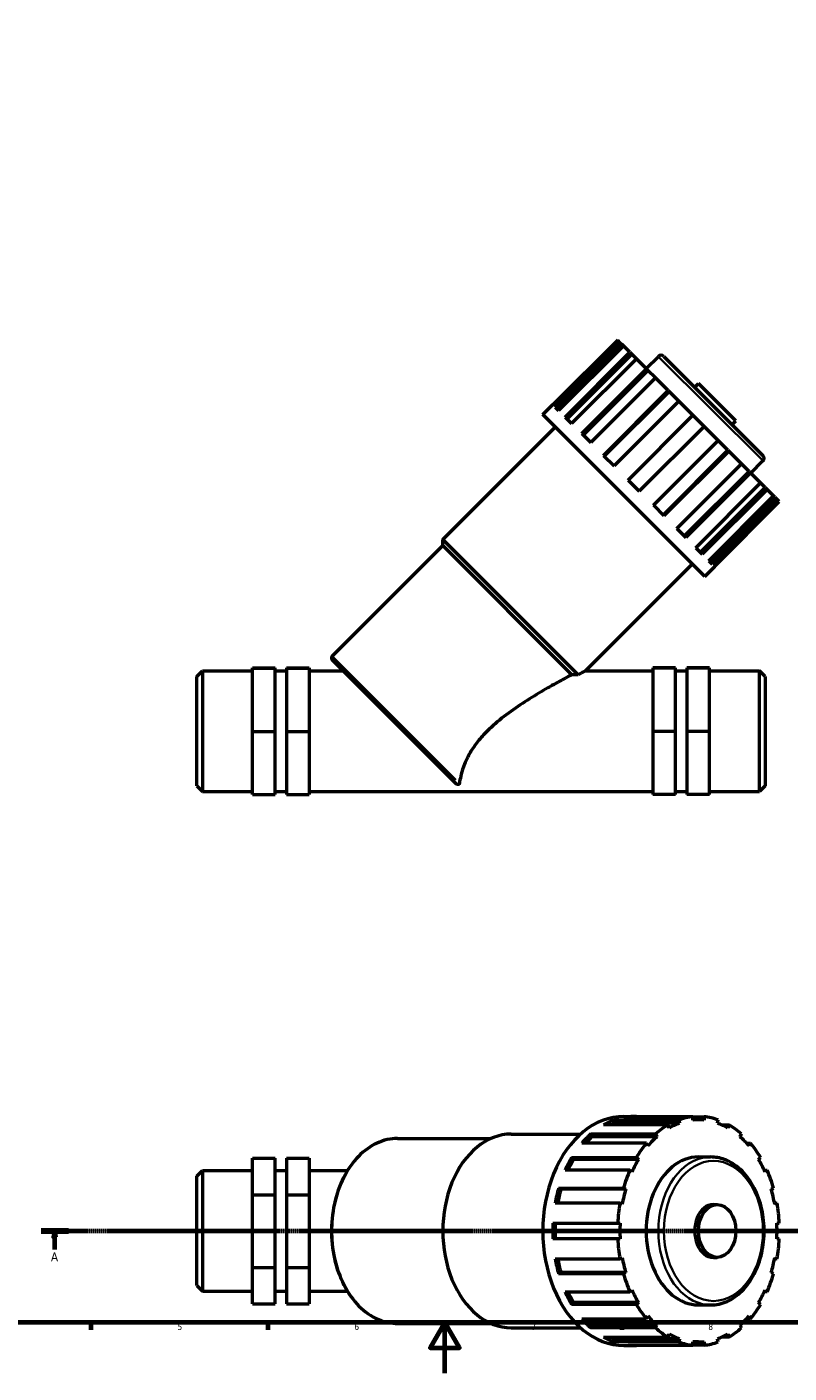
# Model space of a CAD drawing. Header units: millimetres. Extents: x 0 to 914, y 0 to 1066.
# Tile 2 of 6: x 255 to 557, y 0 to 533. Entities that reach past the tile are written whole.
import ezdxf

# ---------------------------------------------------------------- set-up
doc = ezdxf.new("R2010")
doc.units = ezdxf.units.MM
doc.linetypes.add('CHAIN', pattern=[0.7087, 0.4724, -0.0591, 0.1181, -0.0591])
for name, color, linetype, lineweight in [('Border (ISO)', 7, 'Continuous', 70), ('Section Line (ISO)', 7, 'CHAIN', 70), ('Visible (ISO)', 7, 'Continuous', 50), ('Visible Narrow (ISO)', 7, 'Continuous', 35)]:
    doc.layers.add(name, color=color, linetype=linetype, lineweight=lineweight)
doc.styles.add('Label Text (ISO)', font='tahoma.ttf')
doc.styles.add('Note Text (ISO)', font='tahoma.ttf')

# ---------------------------------------------------------------- blocks, each defined once
blk = doc.blocks.new('Borders Default Border')
at = {"layer": 'Border (ISO)'}
for p, q in [((280.33, 20), (280.33, 17.1)), ((350.42, 20), (350.42, 17.1)), ((490.58, 20), (490.58, 17.1))]:
    blk.add_line(p, q, dxfattribs=at)
at = {"layer": 'Border (ISO)', "flags": 128}
for points in [[(20, 20), (20, 574), (821, 574), (821, 20), (20, 20)], [(420.5, 0), (420.5, 20), (414.73, 10), (426.27, 10), (420.5, 20)]]:
    blk.add_lwpolyline(points, dxfattribs=at)
at = {"layer": 'Border (ISO)', "color": 232, "true_color": 0xca0064, "char_height": 2.5, "attachment_point": 7, "style": 'Note Text (ISO)'}
for s, insert in [('5', (314.64, 17.05)), ('6', (384.66, 17.05)), ('7', (454.77, 17.1)), ('8', (524.81, 17.04))]:
    blk.add_mtext(s, dxfattribs=dict(at, insert=insert))
blk = doc.blocks.new('2dTransSection0')
at = {"layer": 'Section Line (ISO)', "linetype": 'CHAIN'}
blk.add_line((260.6, 56.29), (650.17, 56.29), dxfattribs=at)
at = {"layer": 'Section Line (ISO)', "linetype": 'Continuous', "lineweight": 140}
for p, q in [((260.6, 56.29), (271.46, 56.29)), ((639.31, 56.29), (650.17, 56.29))]:
    blk.add_line(p, q, dxfattribs=at)
at = {"layer": 'Section Line (ISO)', "linetype": 'Continuous'}
for p, q in [((266.03, 56.29), (265.53, 53.79)), ((265.53, 53.79), (266.53, 53.79)), ((266.03, 53.79), (266.03, 56.29)), ((266.53, 53.79), (266.03, 56.29)), ((266.03, 48.91), (266.03, 53.79)), ((644.74, 56.29), (644.24, 53.79)), ((644.24, 53.79), (645.24, 53.79)), ((644.74, 53.79), (644.74, 56.29)), ((645.24, 53.79), (644.74, 56.29)), ((644.74, 48.91), (644.74, 53.79))]:
    blk.add_line(p, q, dxfattribs=at)
at = {"layer": 'Section Line (ISO)', "linetype": 'Continuous', "flags": 128}
for points in [[(266.53, 53.79), (266.03, 56.29), (265.53, 53.79), (266.53, 53.79)], [(645.24, 53.79), (644.74, 56.29), (644.24, 53.79), (645.24, 53.79)]]:
    blk.add_lwpolyline(points, dxfattribs=at)
at = {"layer": 'Section Line (ISO)'}
for points in [[(266.53, 53.79), (266.03, 56.29), (265.53, 53.79), (266.53, 53.79)], [(645.24, 53.79), (644.74, 56.29), (644.24, 53.79), (645.24, 53.79)]]:
    blk.add_solid(points, dxfattribs=at)
at = {"layer": 'Section Line (ISO)', "char_height": 3.5, "attachment_point": 7, "style": 'Label Text (ISO)'}
for insert in [(264.54, 44.29), (643.25, 44.29)]:
    blk.add_mtext('A', dxfattribs=dict(at, insert=insert))

msp = doc.modelspace()

# ---------------------------------------------------------------- linework, layer by layer
at = {"layer": 'Visible (ISO)'}
for p, q in [((488.938, 409.159), (463.291, 383.512)), ((464.179, 382.624), (489.826, 408.271)), ((490.743, 407.354), (465.096, 381.707)), ((491.181, 406.916), (465.534, 381.269)), ((489.826, 408.271), (488.938, 409.159)), ((489.826, 408.271), (490.743, 407.354)), ((491.181, 406.916), (490.743, 407.354)), ((493.758, 404.339), (491.181, 406.916)), ((468.111, 378.692), (493.758, 404.339)), ((494.538, 403.559), (468.891, 377.912)), ((496.335, 401.762), (470.688, 376.115)), ((493.758, 404.339), (494.538, 403.559)), ((496.335, 401.762), (494.538, 403.559)), ((500.348, 397.748), (496.335, 401.762)), ((500.207, 397.89), (505.029, 402.713)), ((507.221, 402.713), (546.458, 363.475)), ((474.702, 372.101), (500.348, 397.748)), ((500.915, 397.182), (475.268, 371.535)), ((500.348, 397.748), (500.915, 397.182)), ((503.895, 394.201), (500.915, 397.182)), ((503.895, 394.201), (478.248, 368.555)), ((508.953, 389.144), (503.895, 394.201)), ((519.442, 390.492), (520.921, 391.972)), ((535.717, 377.175), (520.921, 391.972)), ((483.306, 363.497), (508.953, 389.144)), ((509.251, 388.846), (483.604, 363.199)), ((513.123, 384.974), (487.476, 359.327)), ((508.953, 389.144), (509.251, 388.846)), ((513.123, 384.974), (509.251, 388.846)), ((518.729, 379.367), (513.123, 384.974)), ((459.27, 379.642), (463.216, 383.587)), ((523.387, 315.525), (459.27, 379.642)), ((463.216, 383.587), (463.291, 383.512)), ((464.179, 382.624), (465.534, 381.269)), ((468.111, 378.692), (470.688, 376.115)), ((493.082, 353.721), (518.729, 379.367)), ((523.113, 374.983), (518.729, 379.367)), ((419.694, 330.201), (464.202, 374.709)), ((523.113, 374.983), (497.466, 349.337)), ((528.72, 369.377), (523.113, 374.983)), ((534.238, 375.696), (535.717, 377.175)), ((474.702, 372.101), (478.248, 368.555)), ((503.073, 343.73), (528.72, 369.377)), ((532.591, 365.505), (528.72, 369.377)), ((483.306, 363.497), (487.476, 359.327)), ((532.591, 365.505), (506.945, 339.858)), ((532.889, 365.207), (507.243, 339.561)), ((532.591, 365.505), (532.889, 365.207)), ((537.947, 360.149), (532.889, 365.207)), ((512.3, 334.503), (537.947, 360.149)), ((540.927, 357.169), (537.947, 360.149)), ((541.636, 356.461), (546.458, 361.283)), ((493.082, 353.721), (497.466, 349.337)), ((540.927, 357.169), (515.281, 331.523)), ((541.494, 356.603), (515.847, 330.956)), ((519.861, 326.942), (545.508, 352.589)), ((540.927, 357.169), (541.494, 356.603)), ((545.508, 352.589), (541.494, 356.603)), ((547.305, 350.792), (545.508, 352.589)), ((547.305, 350.792), (521.658, 325.145)), ((548.085, 350.012), (522.438, 324.365)), ((525.015, 321.788), (550.662, 347.435)), ((551.1, 346.997), (525.453, 321.35)), ((547.305, 350.792), (548.085, 350.012)), ((550.662, 347.435), (548.085, 350.012)), ((551.1, 346.997), (550.662, 347.435)), ((551.1, 346.997), (552.017, 346.08)), ((503.073, 343.73), (507.243, 339.561)), ((552.017, 346.08), (526.37, 320.433)), ((527.258, 319.545), (552.905, 345.192)), ((552.905, 345.192), (552.017, 346.08)), ((512.3, 334.503), (515.847, 330.956)), ((375.893, 283.934), (419.694, 327.735)), ((473.288, 276.608), (419.694, 330.201)), ((419.694, 327.735), (419.694, 330.201)), ((470.799, 276.63), (419.694, 327.735)), ((519.861, 326.942), (522.438, 324.365)), ((476.134, 278.135), (518.455, 320.457)), ((525.015, 321.788), (526.37, 320.433)), ((523.387, 315.525), (527.333, 319.47)), ((527.258, 319.545), (527.333, 319.47)), ((322.33, 275.885), (324.58, 278.135)), ((324.58, 278.135), (324.58, 230.332)), ((324.58, 278.135), (344.33, 278.135)), ((344.33, 279.289), (353.33, 279.289)), ((344.33, 279.179), (344.33, 279.289)), ((344.33, 279.179), (353.33, 279.179)), ((344.33, 254.124), (344.33, 279.179)), ((353.33, 279.179), (353.33, 279.289)), ((353.33, 254.124), (353.33, 279.179)), ((353.33, 278.135), (357.83, 278.135)), ((357.83, 279.289), (357.83, 279.179)), ((357.83, 279.289), (366.83, 279.289)), ((357.83, 279.179), (357.83, 254.124)), ((357.83, 279.179), (366.83, 279.179)), ((366.83, 279.289), (366.83, 279.179)), ((366.83, 279.179), (366.83, 254.124)), ((366.83, 278.135), (380.278, 278.135)), ((424.75, 233.664), (375.893, 282.52)), ((476.134, 278.135), (502.83, 278.135)), ((511.83, 279.289), (502.83, 279.289)), ((502.83, 279.289), (502.83, 279.179)), ((511.83, 279.179), (502.83, 279.179)), ((502.83, 279.179), (502.83, 254.124)), ((511.83, 279.179), (511.83, 279.289)), ((511.83, 254.124), (511.83, 279.179)), ((511.83, 278.135), (516.33, 278.135)), ((516.33, 279.289), (516.33, 279.179)), ((525.33, 279.289), (516.33, 279.289)), ((516.33, 279.179), (516.33, 254.124)), ((525.33, 279.179), (516.33, 279.179)), ((525.33, 279.179), (525.33, 279.289)), ((525.33, 254.124), (525.33, 279.179)), ((525.33, 278.135), (545.08, 278.135)), ((545.08, 230.332), (545.08, 278.135)), ((547.33, 275.885), (545.08, 278.135)), ((322.33, 232.582), (322.33, 275.885)), ((547.33, 275.885), (547.33, 232.582)), ((344.33, 254.124), (353.33, 254.124)), ((344.33, 229.179), (344.33, 254.124)), ((353.33, 229.179), (353.33, 254.124)), ((357.83, 254.124), (357.83, 229.179)), ((357.83, 254.124), (366.83, 254.124)), ((366.83, 254.124), (366.83, 229.179)), ((511.83, 254.124), (502.83, 254.124)), ((502.83, 254.124), (502.83, 229.179)), ((511.83, 229.179), (511.83, 254.124)), ((516.33, 254.124), (516.33, 229.179)), ((525.33, 254.124), (516.33, 254.124)), ((525.33, 229.179), (525.33, 254.124)), ((322.33, 232.582), (324.58, 230.332)), ((324.58, 230.332), (344.33, 230.332)), ((353.33, 230.332), (357.83, 230.332)), ((366.83, 230.332), (502.83, 230.332)), ((511.83, 230.332), (516.33, 230.332)), ((525.33, 230.332), (545.08, 230.332)), ((547.33, 232.582), (545.08, 230.332)), ((344.33, 229.179), (353.33, 229.179)), ((357.83, 229.179), (366.83, 229.179)), ((511.83, 229.179), (502.83, 229.179)), ((525.33, 229.179), (516.33, 229.179)), ((491.329, 101.631), (495.274, 101.631)), ((518.729, 101.525), (493.082, 101.525)), ((518.729, 101.525), (523.113, 101.525)), ((518.729, 100.162), (518.729, 101.525)), ((523.113, 101.525), (523.113, 100.162)), ((508.953, 98.353), (483.306, 98.353)), ((487.476, 100.269), (513.123, 100.269)), ((487.476, 100.269), (487.774, 98.973)), ((513.42, 98.973), (487.774, 98.973)), ((509.251, 97.057), (508.953, 98.353)), ((513.123, 100.269), (513.42, 98.973)), ((520.921, 100.271), (518.729, 100.271)), ((528.422, 98.973), (528.72, 100.269)), ((530.004, 98.353), (532.889, 98.353)), ((532.889, 98.353), (532.591, 97.057)), ((401.787, 92.913), (438.735, 92.913)), ((446.821, 94.656), (474.244, 94.656)), ((500.348, 91.065), (474.702, 91.065)), ((478.248, 94.709), (503.895, 94.709)), ((478.248, 94.709), (478.815, 93.606)), ((504.462, 93.606), (478.815, 93.606)), ((500.915, 89.962), (500.348, 91.065)), ((503.895, 94.709), (504.462, 93.606)), ((537.381, 93.606), (537.947, 94.709)), ((539.961, 91.065), (541.494, 91.065)), ((541.494, 91.065), (540.927, 89.962)), ((470.688, 85.388), (496.335, 85.388)), ((470.688, 85.388), (471.468, 84.587)), ((496.335, 85.388), (497.114, 84.587)), ((520.921, 85.589), (525.744, 85.589)), ((544.728, 84.587), (545.508, 85.388)), ((322.33, 77.945), (324.58, 80.195)), ((324.58, 80.195), (324.58, 32.392)), ((324.58, 80.195), (344.33, 80.195)), ((344.33, 85.161), (353.33, 85.161)), ((344.33, 70.632), (344.33, 85.161)), ((353.33, 70.632), (353.33, 85.161)), ((353.33, 80.195), (357.83, 80.195)), ((357.83, 85.161), (357.83, 70.632)), ((357.83, 85.161), (366.83, 85.161)), ((366.83, 85.161), (366.83, 70.632)), ((366.83, 80.195), (381.933, 80.195)), ((493.758, 80.372), (468.111, 80.372)), ((497.114, 84.587), (471.468, 84.587)), ((494.538, 79.571), (493.758, 80.372)), ((546.943, 80.372), (548.085, 80.372)), ((548.085, 80.372), (547.305, 79.571)), ((322.33, 34.642), (322.33, 77.945)), ((344.33, 70.632), (353.33, 70.632)), ((344.33, 41.765), (344.33, 70.632)), ((353.33, 41.765), (353.33, 70.632)), ((357.83, 70.632), (357.83, 41.765)), ((357.83, 70.632), (366.83, 70.632)), ((366.83, 70.632), (366.83, 41.765)), ((465.534, 73.219), (491.181, 73.219)), ((465.534, 73.219), (466.451, 72.798)), ((492.097, 72.798), (466.451, 72.798)), ((491.181, 73.219), (492.097, 72.798)), ((549.745, 72.798), (550.662, 73.219)), ((489.826, 67.323), (464.179, 67.323)), ((490.743, 66.901), (489.826, 67.323)), ((526.84, 66.756), (528.319, 66.756)), ((551.024, 67.323), (552.017, 67.323)), ((552.017, 67.323), (551.1, 66.901)), ((463.291, 59.394), (488.938, 59.394)), ((488.938, 59.394), (489.902, 59.394)), ((551.941, 59.394), (552.905, 59.394)), ((488.938, 53.194), (463.291, 53.194)), ((489.902, 53.194), (488.938, 53.194)), ((552.905, 53.194), (551.941, 53.194)), ((464.179, 45.265), (489.826, 45.265)), ((489.826, 45.265), (490.743, 45.686)), ((526.84, 45.831), (528.319, 45.831)), ((552.017, 45.265), (551.024, 45.265)), ((551.1, 45.686), (552.017, 45.265)), ((344.33, 41.765), (353.33, 41.765)), ((344.33, 27.426), (344.33, 41.765)), ((353.33, 27.426), (353.33, 41.765)), ((357.83, 41.765), (357.83, 27.426)), ((357.83, 41.765), (366.83, 41.765)), ((366.83, 41.765), (366.83, 27.426)), ((466.451, 39.79), (465.534, 39.368)), ((491.181, 39.368), (465.534, 39.368)), ((492.097, 39.79), (466.451, 39.79)), ((492.097, 39.79), (491.181, 39.368)), ((550.662, 39.368), (549.745, 39.79)), ((322.33, 34.642), (324.58, 32.392)), ((324.58, 32.392), (344.33, 32.392)), ((353.33, 32.392), (357.83, 32.392)), ((366.83, 32.392), (381.933, 32.392)), ((468.111, 32.215), (493.758, 32.215)), ((493.758, 32.215), (494.538, 33.017)), ((548.085, 32.215), (546.943, 32.215)), ((547.305, 33.017), (548.085, 32.215)), ((344.33, 27.426), (353.33, 27.426)), ((357.83, 27.426), (366.83, 27.426)), ((471.468, 28.001), (470.688, 27.199)), ((496.335, 27.199), (470.688, 27.199)), ((497.114, 28.001), (471.468, 28.001)), ((497.114, 28.001), (496.335, 27.199)), ((520.921, 26.999), (525.744, 26.999)), ((545.508, 27.199), (544.728, 28.001)), ((474.702, 21.523), (500.348, 21.523)), ((500.348, 21.523), (500.915, 22.626)), ((541.494, 21.523), (539.961, 21.523)), ((540.927, 22.626), (541.494, 21.523)), ((401.787, 19.675), (438.735, 19.675)), ((446.821, 17.931), (474.244, 17.931)), ((478.815, 18.982), (478.248, 17.879)), ((503.895, 17.879), (478.248, 17.879)), ((504.462, 18.982), (478.815, 18.982)), ((504.462, 18.982), (503.895, 17.879)), ((537.947, 17.879), (537.381, 18.982)), ((483.306, 14.234), (508.953, 14.234)), ((487.774, 13.615), (487.476, 12.318)), ((513.123, 12.318), (487.476, 12.318)), ((513.42, 13.615), (487.774, 13.615)), ((491.329, 10.956), (495.274, 10.956)), ((493.082, 11.062), (518.729, 11.062)), ((508.953, 14.234), (509.251, 15.531)), ((513.42, 13.615), (513.123, 12.318)), ((518.729, 11.062), (518.729, 12.426)), ((520.921, 12.316), (518.729, 12.316)), ((523.113, 11.062), (518.729, 11.062)), ((523.113, 12.426), (523.113, 11.062)), ((528.72, 12.318), (528.422, 13.615)), ((532.889, 14.234), (530.004, 14.234)), ((532.591, 15.531), (532.889, 14.234))]:
    msp.add_line(p, q, dxfattribs=at)
for centre, radius, start, end in [((506.125, 401.617), 1.55, 45, 135), ((545.362, 362.379), 1.55, 315, 45), ((376.601, 283.227), 1, 135, 225)]:
    msp.add_arc(centre, radius, start, end, dxfattribs=at)
for centre, major_axis, start_param, end_param in [((491.329, 56.294), (0, 45.338), 0, 3.1415927), ((495.274, 56.294), (0, 45.338), 6.2147558, 6.3516148), ((520.921, 56.294), (0, 45.338), 0.0684295, 0.2457298), ((520.921, 56.294), (0, 45.337), 6.0374555, 6.2147558), ((495.274, 56.294), (0, 45.338), 0.2457298, 0.3825887), ((495.274, 56.294), (0, 43.977), 0.24361, 0.2964036), ((520.921, 56.294), (0, 45.337), 0.3825887, 0.5598891), ((520.921, 56.294), (0, 43.977), 0.24361, 0.3847086), ((520.921, 56.294), (0, 43.977), 6.212636, 6.3537346), ((520.921, 56.294), (0, 43.977), 5.8984767, 6.0395753), ((520.921, 56.294), (0, 45.338), 5.7232962, 5.9005966), ((446.821, 56.294), (0, 38.363), 0, 3.1415927), ((495.274, 56.294), (0, 45.337), 0.5598891, 0.696748), ((495.274, 56.294), (0, -43.977), 3.6993619, 3.8005146), ((520.921, 56.294), (0, -45.338), 3.8383406, 4.015641), ((520.921, 56.294), (0, -43.977), 3.6993619, 3.8404605), ((520.921, 56.294), (0, 43.977), 5.5843175, 5.7254161), ((520.921, 56.294), (0, 45.337), 5.409137, 5.5864373), ((495.274, 56.294), (0, 45.338), 0.8740483, 1.0109073), ((520.921, 56.294), (0, 29.295), 0, 3.1415927), ((495.274, 56.294), (0, -43.977), 4.0135211, 4.132994), ((520.921, 56.294), (0, -45.337), 4.1524999, 4.3298003), ((520.921, 56.294), (0, -43.977), 4.0135211, 4.1546198), ((520.921, 56.294), (0, 43.977), 5.2701582, 5.4112568), ((520.921, 56.294), (0, 45.337), 5.0949777, 5.2722781), ((495.274, 56.294), (0, 45.338), 1.1882076, 1.3250665), ((495.274, 56.294), (0, -43.977), 4.3276804, 4.4588949), ((520.921, 56.294), (0, -43.977), 4.3276804, 4.468779), ((520.921, 56.294), (0, 43.977), 4.9559989, 5.0970975), ((520.921, 56.294), (0, -45.338), 4.4666592, 4.6439595), ((526.84, 56.294), (0, 10.463), 0, 3.1415927), ((520.921, 56.294), (0, 45.338), 4.7808184, 4.9581188), ((495.274, 56.294), (0, 45.338), 1.5023669, 1.6392258), ((495.274, 56.294), (0, -43.977), 4.6418397, 4.7829383), ((520.921, 56.294), (0, -43.977), 4.6418397, 4.7829383), ((520.921, 56.294), (0, 43.977), 4.6418397, 4.7829383), ((520.921, 56.294), (0, -45.338), 4.7808184, 4.9581188), ((520.921, 56.294), (0, 45.338), 4.4666592, 4.6439595), ((495.274, 56.294), (0, 45.337), 1.8165261, 1.9533851), ((495.274, 56.294), (0, -43.977), 4.9658831, 5.0970975), ((520.921, 56.294), (0, -43.977), 4.9559989, 5.0970975), ((520.921, 56.294), (0, 43.977), 4.3276804, 4.468779), ((520.921, 56.294), (0, -45.338), 5.0949777, 5.2722781), ((520.921, 56.294), (0, 45.338), 4.1524999, 4.3298003), ((495.274, 56.294), (0, 45.337), 2.1306854, 2.2675443), ((495.274, 56.294), (0, -43.977), 5.2917839, 5.4112568), ((520.921, 56.294), (0, -43.977), 5.2701582, 5.4112568), ((520.921, 56.294), (0, 43.977), 4.0135211, 4.1546198), ((520.921, 56.294), (0, -45.338), 5.409137, 5.5864373), ((520.921, 56.294), (0, 45.338), 3.8383406, 4.015641), ((495.274, 56.294), (0, 45.338), 2.4448447, 2.5817036), ((495.274, 56.294), (0, -43.977), 5.6242633, 5.7254161), ((520.921, 56.294), (0, -43.977), 5.5843175, 5.7254161), ((520.921, 56.294), (0, 43.977), 3.6993619, 3.8404605), ((520.921, 56.294), (0, -45.338), 5.7232962, 5.9005966), ((520.921, 56.294), (0, -45.338), 0.3825887, 0.5598891), ((495.274, 56.294), (0, -45.338), 5.9005966, 6.0374555), ((495.274, 56.294), (0, -43.977), 5.9867817, 6.0395753), ((495.274, 56.294), (0, -45.338), 6.2147558, 6.3516148), ((520.921, 56.294), (0, -43.977), 5.8984767, 6.0395753), ((520.921, 56.294), (0, -45.337), 6.0374555, 6.2147558), ((520.921, 56.294), (0, -43.977), 6.212636, 6.3537346), ((520.921, 56.294), (0, -45.338), 0.0684295, 0.2457298), ((520.921, 56.294), (0, -43.977), 0.24361, 0.3847086)]:
    msp.add_ellipse(centre, major_axis=major_axis, ratio=0.7071068, start_param=start_param, end_param=end_param, dxfattribs=at)
msp.add_ellipse((528.319, 56.294), major_axis=(0, -10.463), ratio=0.7071068, dxfattribs=at)
for points, knots in [([(476.134, 278.135), (476.134, 278.135), (475.833, 277.976), (474.811, 277.429), (474.117, 277.058), (473.288, 276.608)], [5.12922393, 5.12922393, 5.12922393, 5.12922393, 5.60782766, 5.60782766, 6.0549876, 6.0549876, 6.0549876, 6.0549876]), ([(470.799, 276.63), (469.272, 275.822), (467.295, 274.76), (463.264, 272.535), (460.965, 271.236), (456.177, 268.408), (453.686, 266.878), (448.717, 263.612), (446.24, 261.878), (441.508, 258.209), (439.254, 256.275), (435.965, 252.985), (434.724, 251.622), (432.439, 248.751), (431.397, 247.242), (429.623, 244.212), (428.889, 242.686), (427.729, 239.788), (427.302, 238.417), (426.717, 236.169), (426.515, 235.196), (426.318, 234.076), (426.277, 233.826), (426.24, 233.588)], [6.0843898, 6.0843898, 6.0843898, 6.0843898, 6.8870473, 6.8870473, 7.7528615, 7.7528615, 8.6186756, 8.6186756, 9.4844898, 9.4844898, 10.3503039, 10.3503039, 10.8800851, 10.8800851, 11.4098663, 11.4098663, 11.9396474, 11.9396474, 12.4694286, 12.4694286, 12.9170268, 12.9170268, 13.0523241, 13.0523241, 13.0523241, 13.0523241]), ([(473.288, 276.608), (472.869, 276.612), (472.451, 276.615), (471.622, 276.623), (471.211, 276.627), (470.799, 276.63)], [1.60919488, 1.60919488, 1.60919488, 1.60919488, 1.73017208, 1.73017208, 1.84887824, 1.84887824, 1.84887824, 1.84887824]), ([(426.24, 233.588), (426.221, 233.465), (426.183, 233.363), (426.101, 233.246), (426.065, 233.205), (425.988, 233.152), (425.953, 233.133), (425.88, 233.109), (425.848, 233.102), (425.779, 233.095), (425.746, 233.095), (425.669, 233.101), (425.628, 233.108), (425.52, 233.134), (425.455, 233.159), (425.261, 233.248), (425.133, 233.335), (424.939, 233.486), (424.844, 233.57), (424.75, 233.664)], [0, 0, 0, 0, 0.0733561, 0.0733561, 0.10992724, 0.10992724, 0.13263575, 0.13263575, 0.14873581, 0.14873581, 0.16403326, 0.16403326, 0.18393468, 0.18393468, 0.22021104, 0.22021104, 0.31025308, 0.31025308, 0.39363811, 0.39363811, 0.39363811, 0.39363811]), ([(401.787, 92.913), (399.024, 92.913), (396.263, 92.297), (391.005, 89.902), (388.512, 88.11), (384.029, 83.514), (382.047, 80.694), (378.812, 74.32), (377.563, 70.762), (375.928, 63.277), (375.543, 59.351), (375.673, 51.527), (376.188, 47.631), (378.072, 40.257), (379.44, 36.781), (382.899, 30.603), (384.99, 27.902), (389.684, 23.571), (392.284, 21.933), (397.217, 20.095), (399.502, 19.675), (401.787, 19.675)], [3.1415927, 3.1415927, 3.1415927, 3.1415927, 3.4532024, 3.4532024, 3.7688076, 3.7688076, 4.0898024, 4.0898024, 4.4127635, 4.4127635, 4.7359362, 4.7359362, 5.0590661, 5.0590661, 5.3822436, 5.3822436, 5.705081, 5.705081, 6.0254655, 6.0254655, 6.2831853, 6.2831853, 6.2831853, 6.2831853]), ([(525.744, 26.999), (527.956, 26.999), (530.167, 27.481), (534.385, 29.355), (536.386, 30.763), (540.01, 34.388), (541.618, 36.629), (544.257, 41.706), (545.278, 44.551), (546.625, 50.539), (546.949, 53.683), (546.869, 59.954), (546.464, 63.079), (544.962, 69.003), (543.864, 71.801), (541.072, 76.78), (539.378, 78.963), (535.564, 82.457), (533.449, 83.78), (529.44, 85.253), (527.592, 85.589), (525.744, 85.589)], [0, 0, 0, 0, 0.3043447, 0.3043447, 0.6156153, 0.6156153, 0.9371194, 0.9371194, 1.2627927, 1.2627927, 1.5890014, 1.5890014, 1.9151387, 1.9151387, 2.24135, 2.24135, 2.5668143, 2.5668143, 2.8873018, 2.8873018, 3.1415927, 3.1415927, 3.1415927, 3.1415927])]:
    msp.add_open_spline(points, degree=3, knots=knots, dxfattribs=at)
at = {"layer": 'Visible Narrow (ISO)'}
for p, q in [((546.203, 361.538), (505.284, 402.458)), ((376.148, 283.68), (424.809, 235.019))]:
    msp.add_line(p, q, dxfattribs=at)
for centre, major_axis, start_param, end_param in [((401.787, 56.294), (0, -36.619), 3.2986723, 6.1261057), ((525.744, 56.294), (0, 29.295), 0.1570796, 2.984513)]:
    msp.add_ellipse(centre, major_axis=major_axis, ratio=0.7071068, start_param=start_param, end_param=end_param, dxfattribs=at)
msp.add_ellipse((526.84, 56.294), major_axis=(0, -27.745), ratio=0.7071068, dxfattribs=at)

# ---------------------------------------------------------------- block references
msp.add_blockref('Borders Default Border', (0, 0))
at = {"layer": 'Section Line (ISO)'}
msp.add_blockref('2dTransSection0', (0, 0), dxfattribs=at)

doc.saveas('drawing.dxf')
